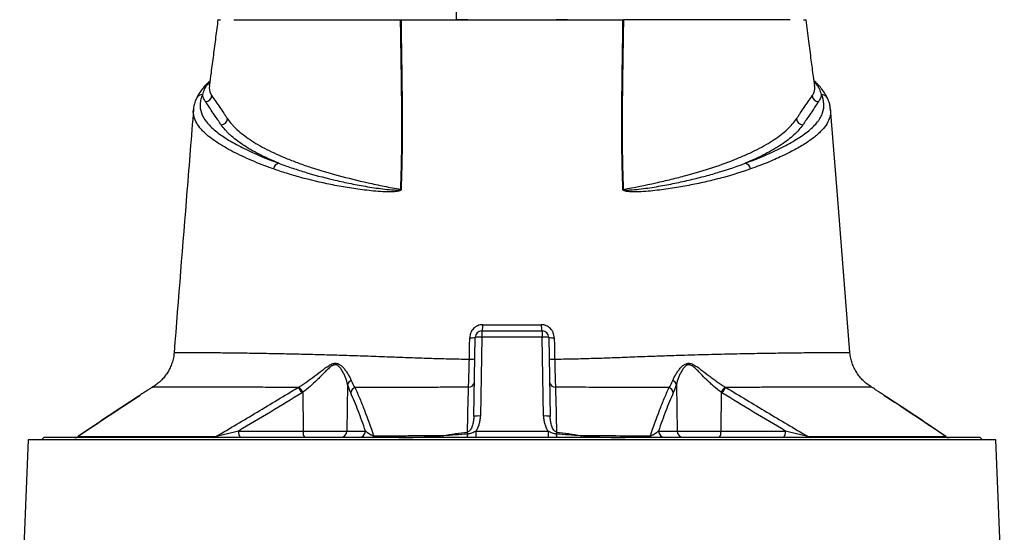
# Model space of a CAD drawing. Header units: millimetres. Extents: x 764 to 1378, y 655 to 2770.
# Tile 10 of 11: x 856 to 1299, y 2241 to 2472. Entities that reach past the tile are written whole.
import ezdxf

# ---------------------------------------------------------------- set-up
doc = ezdxf.new("R2010")
doc.units = ezdxf.units.MM

msp = doc.modelspace()

# ---------------------------------------------------------------- linework, layer by layer
at = {"color": 8, "linetype": 'Continuous', "lineweight": 25}
for p, q in [((941.86, 2444.06), (941.38, 2443.56)), ((1214.11, 2443.56), (1213.64, 2444.03)), ((889.88, 2289.33), (882.74, 2284.41)), ((1272.75, 2284.41), (1265.43, 2289.46))]:
    msp.add_line(p, q, dxfattribs=at)
at = {"color": 7, "linetype": 'Continuous', "lineweight": 25}
for p, q in [((942.7, 2437.88), (942.82, 2437.7)), ((1212.67, 2437.7), (1212.79, 2437.88)), ((934.57, 2431.6), (934.63, 2431.89)), ((1060.57, 2293.56), (1061.19, 2329.04)), ((1064.19, 2329.15), (1063.57, 2293.66)), ((1064.19, 2331.99), (1064.19, 2329.15)), ((1064.19, 2331.99), (1091.3, 2331.99)), ((1091.3, 2329.15), (1064.19, 2329.15)), ((1091.3, 2331.99), (1091.3, 2329.15)), ((1091.92, 2293.66), (1091.3, 2329.15)), ((1094.3, 2329.04), (1094.92, 2293.56)), ((925.91, 2322.31), (925.86, 2322.31)), ((1229.67, 2322.31), (1229.64, 2322.31)), ((916.18, 2306.7), (916.19, 2306.7)), ((1003.85, 2307.91), (1003.5, 2286.94)), ((1151.64, 2307.91), (1151.99, 2286.94)), ((983.76, 2304.35), (983.84, 2286.94)), ((1171.73, 2304.35), (1171.65, 2286.94)), ((889.68, 2289.23), (882.9, 2284.55)), ((954.84, 2286.94), (983.84, 2286.94)), ((983.84, 2286.94), (1003.5, 2286.94)), ((1003.5, 2286.94), (1011.85, 2286.94)), ((1061.47, 2286.83), (1061.47, 2283.99)), ((1061.47, 2286.83), (1094.02, 2286.83)), ((1094.02, 2286.83), (1094.02, 2283.99)), ((1143.64, 2286.94), (1151.99, 2286.94)), ((1151.99, 2286.94), (1171.65, 2286.94)), ((1171.65, 2286.94), (1200.65, 2286.94)), ((860.24, 2282.99), (856.39, 2191.61)), ((1295.25, 2282.99), (860.24, 2282.99)), ((867.25, 2283.99), (866.25, 2282.99)), ((1288.25, 2283.99), (867.25, 2283.99)), ((1289.25, 2282.99), (1288.25, 2283.99)), ((1299.1, 2191.63), (1295.25, 2282.99))]:
    msp.add_line(p, q, dxfattribs=at)
at = {"color": 8, "linetype": 'Continuous', "lineweight": 25, "flags": 128}
for points in [[(941.38, 2443.56), (941.76, 2443.7), (941.85, 2443.75)], [(941.66, 2442.31), (941.56, 2441.13), (941.89, 2439.51), (942.7, 2437.88), (942.7, 2437.88), (942.7, 2437.88)], [(1213.65, 2443.75), (1213.73, 2443.71), (1214.11, 2443.56)]]:
    msp.add_lwpolyline(points, dxfattribs=at)
at = {"color": 7, "linetype": 'Continuous', "lineweight": 25, "flags": 128}
msp.add_lwpolyline([(1229.69, 2322.31), (1223.89, 2394.98), (1220.94, 2431.9)], dxfattribs=at)
at = {"color": 7, "linetype": 'Continuous', "lineweight": 25}
for centre, radius, start, end in [((942.1, 2441.03), 2.63, 105.98, 139.0428), ((939.77, 2438.27), 3.11, 272.6028, 349.4392), ((1215.72, 2438.27), 3.11, 190.5602, 267.3972), ((946.82, 2427.8), 3.11, 272.7203, 351.0646), ((1208.67, 2427.81), 3.11, 188.9348, 267.281), ((973.7, 2404.3), 3.24, 104.9593, 170.4584), ((1181.79, 2404.3), 3.24, 9.5416, 75.0407), ((1028.49, 2381.42), 14.25, 92.3411, 93.0093), ((1127, 2381.42), 14.25, 86.9907, 87.6589), ((1058.98, 2334.12), 5.63, 337.8337, 6.5565), ((1096.52, 2334.12), 5.63, 173.4435, 202.1663), ((1059.42, 2337.41), 8.55, 265.4048, 281.9424), ((1064.19, 2328.99), 3, 90, 179), ((1063.2, 2314.73), 14.45, 86.038, 97.9584), ((1091.3, 2328.99), 3, 1, 90), ((1092.3, 2314.73), 14.45, 82.0416, 93.962), ((1096.07, 2337.41), 8.55, 258.0576, 274.5952), ((1059.29, 2329.54), 10.29, 266.0026, 279.7211), ((1096.2, 2329.54), 10.29, 260.2787, 273.9974), ((976.32, 2300.45), 7.97, 27.4326, 49.6726), ((976.6, 2300.47), 8.14, 28.4617, 50.1715), ((1006.64, 2307.08), 2.9, 114.3228, 163.4155), ((1058.36, 2309.18), 2.53, 266.149, 348.3496), ((1097.13, 2309.18), 2.53, 191.6509, 273.8553), ((1148.85, 2307.08), 2.9, 16.5817, 65.672), ((1178.89, 2300.47), 8.14, 129.8276, 151.5376), ((1179.17, 2300.45), 7.97, 130.3241, 152.5617), ((1008.28, 2303.56), 3.13, 111.8187, 168.6244), ((1147.21, 2303.56), 3.13, 11.3726, 68.1818), ((1062.58, 2279.25), 14.45, 86.038, 97.9584), ((1092.92, 2279.25), 14.45, 82.0416, 93.962), ((881.15, 2286.99), 3, 270, 305.2195), ((881.16, 2286.99), 3, 270.0001, 305.2359), ((881.25, 2286.88), 2.89, 270.037, 301.1208), ((943.58, 2285.58), 1.59, 271.7532, 317.5055), ((958.25, 2286.26), 3.48, 168.8058, 220.7047), ((987.26, 2286.26), 3.48, 168.8058, 220.7047), ((1000.55, 2286.94), 2.95, 270.9872, 359.999), ((1008.9, 2286.94), 2.95, 270.9872, 359.999), ((1014.56, 2284.9), 0.964, 289.0545, 352.7245), ((1045.66, 2284.83), 1.2, 315.5581, 3.7641), ((1050.96, 2285.39), 6.86, 348.2478, 2.5753), ((792.01, 2253.39), 267.76, 6.9299, 7.0941), ((1104.53, 2285.39), 6.86, 177.4254, 191.7487), ((1363.55, 2253.39), 267.83, 172.9073, 173.0714), ((1109.83, 2284.83), 1.2, 176.2335, 224.4282), ((1140.93, 2284.9), 0.964, 187.2759, 250.9459), ((1146.59, 2286.94), 2.95, 180.001, 269.0128), ((1154.94, 2286.94), 2.95, 180.001, 269.0128), ((1168.23, 2286.26), 3.48, 319.2953, 11.1942), ((1197.23, 2286.26), 3.48, 319.2953, 11.1942), ((1211.91, 2285.58), 1.59, 222.502, 268.2476), ((1274.34, 2286.99), 3, 234.6055, 269.9999), ((1274.33, 2286.99), 3, 234.8504, 270), ((1274.24, 2286.88), 2.89, 238.8785, 269.963)]:
    msp.add_arc(centre, radius, start, end, dxfattribs=at)
at = {"color": 8, "linetype": 'Continuous', "lineweight": 25}
for centre, radius, start, end in [((1213.38, 2441.03), 2.64, 43.4312, 73.9973), ((938.5, 2435.4), 2.87, 87.4552, 153.9524), ((1216.99, 2435.4), 2.87, 26.1935, 92.5436)]:
    msp.add_arc(centre, radius, start, end, dxfattribs=at)
at = {"color": 7, "linetype": 'Continuous', "lineweight": 25}
for points, knots in [([(1052.75, 2471.99), (1052.75, 2474.54), (1052.75, 2477.08), (1052.75, 2482.17), (1052.75, 2484.72), (1052.75, 2488.53), (1052.75, 2489.8), (1052.75, 2492.33), (1052.75, 2493.6), (1052.75, 2495.49), (1052.75, 2496.12), (1052.75, 2497.38), (1052.75, 2498.01), (1052.75, 2498.94), (1052.75, 2499.25), (1052.75, 2499.87), (1052.75, 2500.17), (1052.75, 2500.78), (1052.75, 2501.08), (1052.75, 2501.5), (1052.75, 2501.64), (1052.75, 2501.82), (1052.75, 2501.88), (1052.75, 2501.96), (1052.75, 2501.99), (1052.75, 2501.99)], [0, 0, 0, 0, 0.25, 0.25, 0.5, 0.5, 0.625, 0.625, 0.75, 0.75, 0.8125, 0.8125, 0.875, 0.875, 0.90625, 0.90625, 0.9375, 0.9375, 0.96875, 0.96875, 0.984375, 0.984375, 0.992187, 0.992187, 1, 1, 1, 1]), ([(945.51, 2471.99), (945.18, 2469.35), (944.5, 2464.08), (943.47, 2456.09), (942.53, 2448.83), (941.88, 2444.25), (941.61, 2442.31)], [0, 0, 0, 0, 0.268654, 0.537367, 0.804859, 1, 1, 1, 1]), ([(945.57, 2471.99), (945.54, 2471.99), (945.42, 2471.99), (945.75, 2471.99), (946.4, 2471.99), (946.72, 2471.99)], [0, 0, 0, 0, 0.0945759, 0.5574547, 1, 1, 1, 1]), ([(952.74, 2471.99), (952.82, 2471.99), (952.97, 2471.99), (953.22, 2471.99), (953.47, 2471.99), (953.73, 2471.99), (954, 2471.99), (954.29, 2471.99), (954.58, 2471.99), (954.88, 2471.99), (955.2, 2471.99), (955.52, 2471.99), (955.86, 2471.99), (956.2, 2471.99), (957.21, 2471.99), (959.05, 2471.99), (962.05, 2471.99), (965.46, 2471.99), (969.29, 2471.99), (973.52, 2471.99), (978.15, 2471.99), (983.16, 2471.99), (988.54, 2471.99), (994.26, 2471.99), (1000.33, 2471.99), (1006.71, 2471.99), (1011.81, 2471.99), (1015.41, 2471.99), (1017.4, 2471.99), (1019.41, 2471.99), (1021.43, 2471.99), (1023.48, 2471.99), (1025.55, 2471.99), (1026.95, 2471.99), (1027.65, 2471.99)], [0, 0, 0, 0, 0.009539, 0.019075, 0.02861, 0.038144, 0.047677, 0.057211, 0.066746, 0.076283, 0.085822, 0.095364, 0.104909, 0.114459, 0.124013, 0.186218, 0.248355, 0.310652, 0.373016, 0.435522, 0.497964, 0.560535, 0.623167, 0.685915, 0.748593, 0.811367, 0.874209, 0.892205, 0.910185, 0.928154, 0.946115, 0.964074, 0.982034, 1, 1, 1, 1]), ([(1027.74, 2395.65), (1027.96, 2402.08), (1028.1, 2408.48), (1028.23, 2421.27), (1028.22, 2427.65), (1028.07, 2446.73), (1027.8, 2459.38), (1027.65, 2471.99)], [0, 0, 0, 0, 0.25, 0.25, 0.5, 0.5, 1, 1, 1, 1]), ([(1027.85, 2471.99), (1027.92, 2465.69), (1028.01, 2459.37), (1028.2, 2446.71), (1028.29, 2440.37), (1028.39, 2427.65), (1028.39, 2421.28), (1028.26, 2408.49), (1028.12, 2402.08), (1027.91, 2395.66)], [0, 0, 0, 0, 0.25, 0.25, 0.5, 0.5, 0.75, 0.75, 1, 1, 1, 1]), ([(1027.85, 2471.99), (1028.2, 2471.99), (1028.9, 2471.99), (1029.95, 2471.99), (1031.01, 2471.99), (1032.07, 2471.99), (1033.13, 2471.99), (1034.2, 2471.99), (1034.91, 2471.99), (1035.27, 2471.99)], [0, 0, 0, 0, 0.142816, 0.285635, 0.428463, 0.571306, 0.714172, 0.857068, 1, 1, 1, 1]), ([(1035.27, 2471.99), (1035.57, 2471.99), (1036.18, 2471.99), (1037.1, 2471.99), (1038.01, 2471.99), (1038.94, 2471.99), (1039.86, 2471.99), (1040.79, 2471.99), (1041.72, 2471.99), (1042.66, 2471.99), (1043.59, 2471.99), (1044.54, 2471.99), (1046.9, 2471.99), (1050.71, 2471.99), (1056.03, 2471.99), (1061.41, 2471.99), (1066.83, 2471.99), (1072.28, 2471.99), (1077.75, 2471.99), (1083.21, 2471.99), (1088.66, 2471.99), (1094.08, 2471.99), (1099.46, 2471.99), (1104.78, 2471.99), (1108.86, 2471.99), (1111.74, 2471.99), (1113.46, 2471.99), (1115.17, 2471.99), (1116.86, 2471.99), (1118.55, 2471.99), (1119.66, 2471.99), (1120.22, 2471.99)], [0, 0, 0, 0, 0.011372, 0.02274, 0.034104, 0.045465, 0.056825, 0.068185, 0.079545, 0.090906, 0.102271, 0.113638, 0.12501, 0.187502, 0.250007, 0.312499, 0.375004, 0.437496, 0.500001, 0.562493, 0.624997, 0.687489, 0.749994, 0.812486, 0.874991, 0.895833, 0.916663, 0.937489, 0.958316, 0.979151, 1, 1, 1, 1]), ([(1057.82, 2471.99), (1057.3, 2471.99), (1056.8, 2471.99), (1056.08, 2471.99), (1055.85, 2471.99), (1055.39, 2471.99), (1055.16, 2471.99), (1054.51, 2471.99), (1054.11, 2471.99), (1053.37, 2471.99), (1053.04, 2471.99), (1052.75, 2471.99)], [0, 0, 0, 0, 0.25, 0.25, 0.375, 0.375, 0.5, 0.5, 0.75, 0.75, 1, 1, 1, 1]), ([(1102.75, 2471.99), (1102.45, 2471.99), (1102.12, 2471.99), (1101.57, 2471.99), (1101.38, 2471.99), (1100.98, 2471.99), (1100.77, 2471.99), (1100.11, 2471.99), (1099.66, 2471.99), (1098.7, 2471.99), (1098.19, 2471.99), (1097.67, 2471.99)], [0, 0, 0, 0, 0.25, 0.25, 0.375, 0.375, 0.5, 0.5, 0.75, 0.75, 1, 1, 1, 1]), ([(1120.22, 2471.99), (1120.58, 2471.99), (1121.29, 2471.99), (1122.36, 2471.99), (1123.42, 2471.99), (1124.48, 2471.99), (1125.54, 2471.99), (1126.59, 2471.99), (1127.29, 2471.99), (1127.64, 2471.99)], [0, 0, 0, 0, 0.142874, 0.285731, 0.428578, 0.571422, 0.714269, 0.857126, 1, 1, 1, 1]), ([(1127.59, 2395.66), (1127.37, 2402.08), (1127.23, 2408.49), (1127.1, 2421.28), (1127.1, 2427.65), (1127.2, 2440.37), (1127.29, 2446.71), (1127.48, 2459.37), (1127.57, 2465.69), (1127.64, 2471.99)], [0, 0, 0, 0, 0.25, 0.25, 0.5, 0.5, 0.75, 0.75, 1, 1, 1, 1]), ([(1127.84, 2471.99), (1127.69, 2459.38), (1127.42, 2446.73), (1127.27, 2427.65), (1127.26, 2421.27), (1127.39, 2408.48), (1127.53, 2402.08), (1127.75, 2395.65)], [0, 0, 0, 0, 0.5, 0.5, 0.75, 0.75, 1, 1, 1, 1]), ([(1202.75, 2471.99), (1200.79, 2471.99), (1194.5, 2471.99), (1178.27, 2471.99), (1155.93, 2471.99), (1137.63, 2471.99), (1127.84, 2471.99)], [0.5613215, 0.5613215, 0.5613215, 0.5613215, 0.6404767, 0.7196318, 0.798787, 0.8776759, 0.8776759, 0.8776759, 0.8776759]), ([(1208.77, 2471.99), (1209.13, 2471.99), (1209.89, 2471.99), (1209.94, 2471.99), (1209.96, 2471.99)], [0, 0, 0, 0, 0.487663, 1, 1, 1, 1]), ([(1213.88, 2442.32), (1213.68, 2443.69), (1213.14, 2447.52), (1212.26, 2454.2), (1211.16, 2462.72), (1210.39, 2468.77), (1209.98, 2471.99)], [0, 0, 0, 0, 0.139182, 0.386742, 0.673666, 1, 1, 1, 1]), ([(941.9, 2444.39), (941.83, 2444.33), (941.38, 2443.94), (941.02, 2443.54), (940.71, 2443.19)], [0, 0, 0, 0, 0.151318, 1, 1, 1, 1]), ([(1215.26, 2442.82), (1214.96, 2443.17), (1214.44, 2443.75), (1213.82, 2444.28), (1213.57, 2444.5)], [0, 0, 0, 0, 0.605114, 1, 1, 1, 1]), ([(940.2, 2442.82), (939.73, 2442.3), (938.63, 2441.1), (937.29, 2439.17), (936.37, 2437.62), (936.01, 2436.82), (935.94, 2436.67)], [0, 0, 0, 0, 0.260245, 0.593734, 0.924148, 1, 1, 1, 1]), ([(941.38, 2443.56), (941, 2443.12), (940.66, 2442.68), (940.05, 2441.8), (939.78, 2441.35), (939.09, 2440.02), (938.78, 2439.13), (938.63, 2438.27)], [0, 0, 0, 0, 0.25, 0.25, 0.5, 0.5, 1, 1, 1, 1]), ([(1216.86, 2438.27), (1216.71, 2439.13), (1216.4, 2440.02), (1215.71, 2441.36), (1215.44, 2441.81), (1214.83, 2442.69), (1214.49, 2443.13), (1214.11, 2443.56)], [0, 0, 0, 0, 0.5, 0.5, 0.75, 0.75, 1, 1, 1, 1]), ([(1219.57, 2436.67), (1219.25, 2437.29), (1218.6, 2438.57), (1217.22, 2440.59), (1216.09, 2442.04), (1215.36, 2442.76), (1215.28, 2442.83)], [0, 0, 0, 0, 0.30891, 0.63147, 0.960798, 1, 1, 1, 1]), ([(935.91, 2436.66), (935.85, 2436.54), (935.41, 2435.75), (934.95, 2434.23), (934.55, 2432.65), (934.53, 2431.77), (934.53, 2431.58)], [0, 0, 0, 0, 0.076097, 0.493364, 0.896271, 1, 1, 1, 1]), ([(938.63, 2438.27), (938.46, 2437.93), (938.32, 2437.58), (938.06, 2436.89), (937.95, 2436.55), (937.67, 2435.51), (937.55, 2434.83), (937.41, 2432.77), (937.6, 2431.41), (938.55, 2428.69), (939.31, 2427.33), (940.9, 2425.31), (941.5, 2424.64), (942.85, 2423.3), (943.59, 2422.64), (946, 2420.68), (947.85, 2419.4), (951.91, 2416.89), (954.11, 2415.65), (958.86, 2413.23), (961.4, 2412.04), (966.86, 2409.7), (969.77, 2408.55), (972.86, 2407.43)], [0, 0, 0, 0, 0.03125, 0.03125, 0.0625, 0.0625, 0.125, 0.125, 0.25, 0.25, 0.375, 0.375, 0.4375, 0.4375, 0.5, 0.5, 0.625, 0.625, 0.75, 0.75, 0.875, 0.875, 1, 1, 1, 1]), ([(939.91, 2435.17), (939.82, 2435.3), (939.74, 2435.43), (939.57, 2435.69), (939.5, 2435.82), (939.28, 2436.2), (939.16, 2436.46), (938.84, 2437.24), (938.7, 2437.75), (938.63, 2438.27)], [0, 0, 0, 0, 0.125, 0.125, 0.25, 0.25, 0.5, 0.5, 1, 1, 1, 1]), ([(946.97, 2424.7), (946.81, 2424.92), (946.67, 2425.14), (946.38, 2425.57), (945.93, 2426.23), (945.49, 2426.88), (944.61, 2428.19), (944.02, 2429.06), (942.26, 2431.68), (941.08, 2433.42), (939.91, 2435.17)], [0, 0, 0, 0, 0.0625, 0.0625, 0.125, 0.25, 0.25, 0.5, 0.5, 1, 1, 1, 1]), ([(942.82, 2437.7), (944, 2435.98), (945.17, 2434.25), (946.94, 2431.66), (947.53, 2430.79), (948.41, 2429.49), (948.86, 2428.84), (949.37, 2428.08), (949.59, 2427.76), (949.74, 2427.54), (949.81, 2427.43), (949.89, 2427.32)], [0, 0, 0, 0, 0.5, 0.5, 0.75, 0.75, 0.875, 0.9375, 0.96875, 0.96875, 1, 1, 1, 1]), ([(1182.63, 2407.43), (1185.71, 2408.55), (1188.62, 2409.69), (1194.09, 2412.04), (1196.66, 2413.24), (1200.25, 2415.08), (1201.41, 2415.7), (1203.62, 2416.94), (1204.68, 2417.57), (1207.72, 2419.46), (1209.56, 2420.73), (1212.74, 2423.33), (1214.08, 2424.65), (1215.4, 2426.33), (1215.64, 2426.67), (1216.1, 2427.35), (1216.31, 2427.69), (1216.88, 2428.71), (1217.19, 2429.39), (1217.9, 2431.44), (1218.08, 2432.8), (1217.89, 2435.53), (1217.52, 2436.9), (1216.86, 2438.27)], [0, 0, 0, 0, 0.125, 0.125, 0.25, 0.25, 0.3125, 0.3125, 0.375, 0.375, 0.5, 0.5, 0.625, 0.625, 0.65625, 0.65625, 0.6875, 0.6875, 0.75, 0.75, 0.875, 0.875, 1, 1, 1, 1]), ([(1205.6, 2427.32), (1205.68, 2427.43), (1205.75, 2427.55), (1205.9, 2427.76), (1206.12, 2428.09), (1206.64, 2428.84), (1207.08, 2429.49), (1207.96, 2430.79), (1208.55, 2431.66), (1210.32, 2434.25), (1211.49, 2435.98), (1212.67, 2437.7)], [0, 0, 0, 0, 0.03125, 0.03125, 0.0625, 0.125, 0.25, 0.25, 0.5, 0.5, 1, 1, 1, 1]), ([(1215.58, 2435.17), (1214.41, 2433.42), (1213.24, 2431.68), (1211.47, 2429.06), (1210.88, 2428.19), (1210, 2426.88), (1209.56, 2426.23), (1209.12, 2425.57), (1208.82, 2425.14), (1208.68, 2424.92), (1208.53, 2424.7)], [0, 0, 0, 0, 0.5, 0.5, 0.75, 0.75, 0.875, 0.9375, 0.9375, 1, 1, 1, 1]), ([(1216.86, 2438.27), (1216.8, 2437.75), (1216.66, 2437.24), (1216.33, 2436.46), (1216.21, 2436.2), (1215.99, 2435.81), (1215.92, 2435.69), (1215.75, 2435.43), (1215.67, 2435.3), (1215.58, 2435.17)], [0, 0, 0, 0, 0.5, 0.5, 0.75, 0.75, 0.875, 0.875, 1, 1, 1, 1]), ([(1220.92, 2431.79), (1220.86, 2432.35), (1220.72, 2433.58), (1220.23, 2435.21), (1219.74, 2436.25), (1219.54, 2436.66)], [0, 0, 0, 0, 0.335313, 0.736538, 1, 1, 1, 1]), ([(934.53, 2431.66), (933.56, 2419.43), (930.64, 2382.99), (927.74, 2346.54), (925.81, 2322.31)], [0, 0, 0, 0, 0.3354514, 1, 1, 1, 1]), ([(949.89, 2427.32), (950.43, 2426.52), (951.06, 2425.73), (952.1, 2424.54), (952.47, 2424.15), (953.24, 2423.36), (953.64, 2422.97), (955.75, 2421.03), (957.71, 2419.51), (962.19, 2416.52), (964.71, 2415.06), (970.29, 2412.21), (973.36, 2410.81), (977.56, 2409.1), (978.41, 2408.76), (980.15, 2408.1), (981.03, 2407.76), (983.72, 2406.78), (985.57, 2406.14), (991.29, 2404.25), (995.32, 2403.05), (1003.83, 2400.75), (1008.31, 2399.65), (1014.18, 2398.35), (1015.37, 2398.09), (1017.77, 2397.58), (1018.99, 2397.33), (1022.68, 2396.59), (1025.19, 2396.11), (1027.74, 2395.65)], [0, 0, 0, 0, 0.0625, 0.0625, 0.09375, 0.09375, 0.125, 0.125, 0.25, 0.25, 0.375, 0.375, 0.5, 0.5, 0.53125, 0.53125, 0.5625, 0.5625, 0.625, 0.625, 0.75, 0.75, 0.875, 0.875, 0.90625, 0.90625, 0.9375, 0.9375, 1, 1, 1, 1]), ([(1127.75, 2395.65), (1132.84, 2396.57), (1137.75, 2397.55), (1144.82, 2399.12), (1147.13, 2399.66), (1151.63, 2400.77), (1153.81, 2401.33), (1160.2, 2403.06), (1164.23, 2404.26), (1171.81, 2406.76), (1175.37, 2408.06), (1180.36, 2410.09), (1181.97, 2410.78), (1184.28, 2411.83), (1185.04, 2412.18), (1186.52, 2412.9), (1187.24, 2413.25), (1189.36, 2414.33), (1190.7, 2415.06), (1193.25, 2416.54), (1194.45, 2417.29), (1197.82, 2419.54), (1199.79, 2421.06), (1203.13, 2424.16), (1204.52, 2425.73), (1205.6, 2427.32)], [0, 0, 0, 0, 0.125, 0.125, 0.1875, 0.1875, 0.25, 0.25, 0.375, 0.375, 0.5, 0.5, 0.5625, 0.5625, 0.59375, 0.59375, 0.625, 0.625, 0.6875, 0.6875, 0.75, 0.75, 0.875, 0.875, 1, 1, 1, 1]), ([(972.86, 2407.43), (969.65, 2408.75), (966.7, 2410.1), (961.33, 2412.87), (958.9, 2414.28), (954.58, 2417.16), (952.68, 2418.63), (950.63, 2420.5), (950.24, 2420.88), (949.49, 2421.64), (949.13, 2422.02), (948.11, 2423.16), (947.5, 2423.93), (946.97, 2424.7)], [0, 0, 0, 0, 0.25, 0.25, 0.5, 0.5, 0.75, 0.75, 0.8125, 0.8125, 0.875, 0.875, 1, 1, 1, 1]), ([(1208.53, 2424.7), (1207.45, 2423.16), (1206.1, 2421.64), (1202.86, 2418.66), (1200.97, 2417.2), (1196.65, 2414.31), (1194.22, 2412.9), (1190.17, 2410.81), (1188.76, 2410.13), (1185.78, 2408.76), (1184.23, 2408.09), (1182.63, 2407.43)], [0, 0, 0, 0, 0.25, 0.25, 0.5, 0.5, 0.75, 0.75, 0.875, 0.875, 1, 1, 1, 1]), ([(1027.91, 2395.66), (1027.9, 2395.61), (1027.89, 2395.56), (1027.85, 2395.46), (1027.83, 2395.42), (1027.73, 2395.3), (1027.65, 2395.24), (1027.41, 2395.09), (1027.23, 2395.02), (1026.88, 2394.91), (1026.7, 2394.86), (1026.34, 2394.79), (1026.16, 2394.76), (1025.63, 2394.68), (1025.27, 2394.64), (1024.55, 2394.59), (1024.2, 2394.57), (1023.13, 2394.53), (1022.42, 2394.53), (1021.01, 2394.56), (1020.31, 2394.58), (1018.22, 2394.68), (1016.85, 2394.79), (1014.13, 2395.04), (1012.78, 2395.18), (1008.8, 2395.66), (1006.22, 2396.04), (1001.18, 2396.87), (998.73, 2397.33), (991.56, 2398.78), (987.02, 2399.86), (981.63, 2401.33), (980.57, 2401.63), (978.47, 2402.24), (977.43, 2402.55), (974.38, 2403.51), (972.41, 2404.16), (970.5, 2404.84)], [0, 0, 0, 0, 0.001953, 0.001953, 0.003906, 0.003906, 0.007812, 0.007812, 0.015625, 0.015625, 0.023437, 0.023437, 0.03125, 0.03125, 0.046875, 0.046875, 0.0625, 0.0625, 0.09375, 0.09375, 0.125, 0.125, 0.1875, 0.1875, 0.25, 0.25, 0.375, 0.375, 0.5, 0.5, 0.75, 0.75, 0.8125, 0.8125, 0.875, 0.875, 1, 1, 1, 1]), ([(972.86, 2407.43), (974.66, 2406.74), (976.52, 2406.06), (979.41, 2405.07), (980.39, 2404.75), (982.38, 2404.11), (983.39, 2403.79), (988.51, 2402.23), (992.85, 2401.06), (999.7, 2399.44), (1002.04, 2398.92), (1006.86, 2397.93), (1009.32, 2397.46), (1013.12, 2396.81), (1014.41, 2396.6), (1017.01, 2396.21), (1018.32, 2396.03), (1020.97, 2395.7), (1022.32, 2395.55), (1024.36, 2395.4), (1025.04, 2395.35), (1026.08, 2395.33), (1026.42, 2395.33), (1026.94, 2395.36), (1027.12, 2395.37), (1027.38, 2395.41), (1027.47, 2395.43), (1027.59, 2395.48), (1027.64, 2395.5), (1027.69, 2395.54), (1027.71, 2395.56), (1027.74, 2395.6), (1027.74, 2395.63), (1027.74, 2395.65)], [0, 0, 0, 0, 0.125, 0.125, 0.1875, 0.1875, 0.25, 0.25, 0.5, 0.5, 0.625, 0.625, 0.75, 0.75, 0.8125, 0.8125, 0.875, 0.875, 0.9375, 0.9375, 0.96875, 0.96875, 0.984375, 0.984375, 0.992187, 0.992187, 0.996094, 0.996094, 0.998047, 0.998047, 0.999023, 0.999023, 1, 1, 1, 1]), ([(1184.99, 2404.84), (1181.18, 2403.49), (1177.13, 2402.22), (1170.66, 2400.46), (1168.44, 2399.89), (1163.87, 2398.81), (1161.52, 2398.29), (1156.72, 2397.32), (1154.26, 2396.87), (1149.23, 2396.03), (1146.65, 2395.66), (1142.68, 2395.18), (1141.35, 2395.03), (1138.64, 2394.79), (1137.26, 2394.68), (1135.18, 2394.58), (1134.48, 2394.56), (1133.08, 2394.53), (1132.37, 2394.53), (1131.31, 2394.57), (1130.95, 2394.59), (1130.23, 2394.64), (1129.87, 2394.67), (1129.34, 2394.75), (1129.16, 2394.78), (1128.8, 2394.86), (1128.62, 2394.9), (1128.27, 2395.02), (1128.09, 2395.08), (1127.84, 2395.24), (1127.76, 2395.3), (1127.67, 2395.41), (1127.64, 2395.46), (1127.6, 2395.55), (1127.59, 2395.61), (1127.59, 2395.66)], [0, 0, 0, 0, 0.25, 0.25, 0.375, 0.375, 0.5, 0.5, 0.625, 0.625, 0.75, 0.75, 0.8125, 0.8125, 0.875, 0.875, 0.90625, 0.90625, 0.9375, 0.9375, 0.953125, 0.953125, 0.96875, 0.96875, 0.976562, 0.976562, 0.984375, 0.984375, 0.992187, 0.992187, 0.996094, 0.996094, 0.998047, 0.998047, 1, 1, 1, 1]), ([(1127.75, 2395.65), (1127.75, 2395.63), (1127.75, 2395.6), (1127.78, 2395.56), (1127.8, 2395.54), (1127.86, 2395.5), (1127.9, 2395.48), (1128.03, 2395.43), (1128.11, 2395.41), (1128.37, 2395.37), (1128.55, 2395.36), (1129.07, 2395.33), (1129.42, 2395.33), (1130.45, 2395.35), (1131.13, 2395.4), (1133.17, 2395.55), (1134.51, 2395.7), (1137.15, 2396.03), (1138.47, 2396.21), (1141.05, 2396.6), (1142.33, 2396.81), (1146.12, 2397.45), (1148.59, 2397.92), (1153.4, 2398.91), (1155.75, 2399.43), (1160.33, 2400.51), (1162.57, 2401.08), (1166.93, 2402.25), (1169.05, 2402.86), (1175.2, 2404.73), (1179.04, 2406.05), (1182.63, 2407.43)], [0, 0, 0, 0, 0.000977, 0.000977, 0.001953, 0.001953, 0.003906, 0.003906, 0.007812, 0.007812, 0.015625, 0.015625, 0.03125, 0.03125, 0.0625, 0.0625, 0.125, 0.125, 0.1875, 0.1875, 0.25, 0.25, 0.375, 0.375, 0.5, 0.5, 0.625, 0.625, 0.75, 0.75, 1, 1, 1, 1]), ([(1064.57, 2334.76), (1064.19, 2334.76), (1063.81, 2334.72), (1063.06, 2334.57), (1062.69, 2334.46), (1062.17, 2334.23), (1062, 2334.15), (1061.66, 2333.97), (1061.5, 2333.87), (1061.02, 2333.54), (1060.73, 2333.3), (1060.2, 2332.76), (1059.95, 2332.45), (1059.53, 2331.82), (1059.35, 2331.48), (1059.13, 2330.95), (1059.07, 2330.76), (1058.95, 2330.4), (1058.9, 2330.21), (1058.79, 2329.65), (1058.75, 2329.27), (1058.74, 2328.89)], [0, 0, 0, 0, 0.125, 0.125, 0.25, 0.25, 0.3125, 0.3125, 0.375, 0.375, 0.5, 0.5, 0.625, 0.625, 0.75, 0.75, 0.8125, 0.8125, 0.875, 0.875, 1, 1, 1, 1]), ([(1064.57, 2334.76), (1068.95, 2334.76), (1073.34, 2334.76), (1082.15, 2334.76), (1086.54, 2334.76), (1090.92, 2334.76)], [0, 0, 0, 0, 0.5, 0.5, 1, 1, 1, 1]), ([(1096.75, 2328.89), (1096.75, 2329.27), (1096.7, 2329.65), (1096.54, 2330.41), (1096.43, 2330.78), (1096.21, 2331.3), (1096.13, 2331.48), (1095.95, 2331.82), (1095.85, 2331.98), (1095.53, 2332.46), (1095.29, 2332.76), (1094.75, 2333.3), (1094.46, 2333.55), (1093.83, 2333.98), (1093.49, 2334.16), (1092.97, 2334.38), (1092.78, 2334.45), (1092.42, 2334.56), (1092.24, 2334.61), (1091.68, 2334.72), (1091.3, 2334.76), (1090.92, 2334.76)], [0, 0, 0, 0, 0.125, 0.125, 0.25, 0.25, 0.3125, 0.3125, 0.375, 0.375, 0.5, 0.5, 0.625, 0.625, 0.75, 0.75, 0.8125, 0.8125, 0.875, 0.875, 1, 1, 1, 1]), ([(925.81, 2322.32), (925.78, 2321.9), (925.71, 2320.67), (925.26, 2318.7), (924.52, 2316.46), (923.55, 2314.38), (922.38, 2312.49), (921.05, 2310.78), (919.6, 2309.27), (918.06, 2307.99), (916.91, 2307.15), (916.26, 2306.79), (916.17, 2306.75)], [0, 0, 0, 0, 0.066074, 0.193473, 0.317179, 0.437374, 0.554119, 0.667379, 0.777021, 0.882814, 0.984414, 1, 1, 1, 1]), ([(1239.37, 2306.75), (1239.26, 2306.81), (1238.52, 2307.22), (1237.25, 2308.16), (1235.57, 2309.61), (1234.04, 2311.31), (1232.69, 2313.2), (1231.55, 2315.25), (1230.65, 2317.44), (1230.05, 2319.73), (1229.73, 2321.37), (1229.71, 2322.24), (1229.71, 2322.31)], [0, 0, 0, 0, 0.019633, 0.132055, 0.2492, 0.369323, 0.491349, 0.614613, 0.738695, 0.863319, 0.988288, 1, 1, 1, 1]), ([(981.82, 2306.72), (983.08, 2307.48), (984.32, 2308.28), (986.73, 2309.95), (987.92, 2310.82), (990.26, 2312.6), (991.4, 2313.49), (993.08, 2314.78), (993.64, 2315.2), (994.48, 2315.79), (994.76, 2315.99), (995.33, 2316.35), (995.62, 2316.53), (996.2, 2316.85), (996.5, 2317), (997.09, 2317.24), (997.39, 2317.33), (997.84, 2317.41), (997.99, 2317.43), (998.28, 2317.45), (998.43, 2317.44), (998.87, 2317.41), (999.15, 2317.34), (999.69, 2317.15), (999.94, 2317.02), (1000.43, 2316.72), (1000.66, 2316.55), (1001.1, 2316.19), (1001.31, 2315.99), (1001.72, 2315.59), (1001.91, 2315.38), (1002.47, 2314.74), (1002.82, 2314.3), (1003.46, 2313.4), (1003.76, 2312.94), (1004.59, 2311.56), (1005.06, 2310.63), (1005.44, 2309.72)], [0, 0, 0, 0, 0.125, 0.125, 0.25, 0.25, 0.375, 0.375, 0.4375, 0.4375, 0.46875, 0.46875, 0.5, 0.5, 0.53125, 0.53125, 0.5625, 0.5625, 0.578125, 0.578125, 0.59375, 0.59375, 0.625, 0.625, 0.65625, 0.65625, 0.6875, 0.6875, 0.71875, 0.71875, 0.75, 0.75, 0.8125, 0.8125, 0.875, 0.875, 1, 1, 1, 1]), ([(1003.85, 2307.91), (1003.61, 2308.91), (1003.28, 2309.94), (1002.68, 2311.47), (1002.46, 2311.98), (1001.98, 2313), (1001.72, 2313.5), (1001.28, 2314.23), (1001.13, 2314.48), (1000.81, 2314.95), (1000.64, 2315.18), (1000.28, 2315.62), (1000.08, 2315.83), (999.77, 2316.11), (999.66, 2316.2), (999.44, 2316.36), (999.32, 2316.44), (998.95, 2316.63), (998.69, 2316.71), (998.13, 2316.75), (997.85, 2316.71), (997.42, 2316.56), (997.28, 2316.5), (997, 2316.37), (996.87, 2316.29), (996.46, 2316.04), (996.2, 2315.84), (995.43, 2315.22), (994.94, 2314.77), (993.97, 2313.83), (993.49, 2313.34), (992.53, 2312.36), (992.05, 2311.86), (991.07, 2310.87), (990.57, 2310.37), (989.06, 2308.89), (988.04, 2307.92), (985.95, 2306.07), (984.87, 2305.18), (983.76, 2304.35)], [0, 0, 0, 0, 0.125, 0.125, 0.1875, 0.1875, 0.25, 0.25, 0.28125, 0.28125, 0.3125, 0.3125, 0.34375, 0.34375, 0.359375, 0.359375, 0.375, 0.375, 0.40625, 0.40625, 0.4375, 0.4375, 0.453125, 0.453125, 0.46875, 0.46875, 0.5, 0.5, 0.5625, 0.5625, 0.625, 0.625, 0.6875, 0.6875, 0.75, 0.75, 0.875, 0.875, 1, 1, 1, 1]), ([(1058.19, 2306.65), (1058.23, 2307.51), (1058.27, 2308.42), (1058.32, 2309.87), (1058.34, 2310.37), (1058.37, 2311.39), (1058.39, 2311.92), (1058.44, 2313.54), (1058.47, 2314.65), (1058.51, 2316.35), (1058.52, 2316.93), (1058.55, 2318.09), (1058.56, 2318.68), (1058.57, 2319.27)], [0, 0, 0, 0, 0.25, 0.25, 0.375, 0.375, 0.5, 0.5, 0.75, 0.75, 0.875, 0.875, 1, 1, 1, 1]), ([(1096.92, 2319.27), (1096.94, 2318.09), (1096.97, 2316.94), (1097.02, 2314.68), (1097.05, 2313.57), (1097.12, 2311.4), (1097.15, 2310.38), (1097.21, 2308.92), (1097.23, 2308.44), (1097.26, 2307.53), (1097.28, 2307.08), (1097.3, 2306.65)], [0, 0, 0, 0, 0.25, 0.25, 0.5, 0.5, 0.75, 0.75, 0.875, 0.875, 1, 1, 1, 1]), ([(1150.05, 2309.73), (1150.43, 2310.63), (1150.9, 2311.56), (1151.73, 2312.93), (1152.03, 2313.39), (1152.67, 2314.29), (1153.02, 2314.73), (1153.77, 2315.59), (1154.17, 2316), (1154.83, 2316.55), (1155.06, 2316.72), (1155.55, 2317.02), (1155.8, 2317.14), (1156.33, 2317.34), (1156.62, 2317.41), (1157.19, 2317.46), (1157.49, 2317.44), (1158.09, 2317.33), (1158.38, 2317.24), (1158.98, 2317), (1159.27, 2316.86), (1159.85, 2316.54), (1160.13, 2316.37), (1160.7, 2316), (1160.99, 2315.81), (1161.84, 2315.21), (1162.4, 2314.79), (1164.08, 2313.5), (1165.21, 2312.61), (1166.96, 2311.29), (1167.55, 2310.84), (1168.75, 2309.97), (1169.35, 2309.54), (1171.17, 2308.28), (1172.41, 2307.47), (1173.67, 2306.72)], [0, 0, 0, 0, 0.125, 0.125, 0.1875, 0.1875, 0.25, 0.25, 0.3125, 0.3125, 0.34375, 0.34375, 0.375, 0.375, 0.40625, 0.40625, 0.4375, 0.4375, 0.46875, 0.46875, 0.5, 0.5, 0.53125, 0.53125, 0.5625, 0.5625, 0.625, 0.625, 0.75, 0.75, 0.8125, 0.8125, 0.875, 0.875, 1, 1, 1, 1]), ([(1171.73, 2304.35), (1170.62, 2305.18), (1169.54, 2306.07), (1167.97, 2307.46), (1167.45, 2307.94), (1166.41, 2308.91), (1165.9, 2309.4), (1164.4, 2310.88), (1163.43, 2311.88), (1161.99, 2313.35), (1161.51, 2313.84), (1160.53, 2314.78), (1160.04, 2315.24), (1159.27, 2315.86), (1159.01, 2316.05), (1158.48, 2316.38), (1158.2, 2316.52), (1157.78, 2316.66), (1157.64, 2316.69), (1157.35, 2316.73), (1157.21, 2316.74), (1156.94, 2316.72), (1156.8, 2316.69), (1156.54, 2316.61), (1156.41, 2316.56), (1156.05, 2316.37), (1155.82, 2316.21), (1155.41, 2315.83), (1155.22, 2315.62), (1154.67, 2314.96), (1154.35, 2314.48), (1153.77, 2313.5), (1153.51, 2312.99), (1153.03, 2311.97), (1152.81, 2311.46), (1152.21, 2309.93), (1151.88, 2308.91), (1151.64, 2307.91)], [0, 0, 0, 0, 0.125, 0.125, 0.1875, 0.1875, 0.25, 0.25, 0.375, 0.375, 0.4375, 0.4375, 0.5, 0.5, 0.53125, 0.53125, 0.5625, 0.5625, 0.578125, 0.578125, 0.59375, 0.59375, 0.609375, 0.609375, 0.625, 0.625, 0.65625, 0.65625, 0.6875, 0.6875, 0.75, 0.75, 0.8125, 0.8125, 0.875, 0.875, 1, 1, 1, 1]), ([(916.06, 2306.69), (916.02, 2306.67), (915.94, 2306.61), (915.21, 2306.12), (914, 2305.33), (912.38, 2304.27), (911.04, 2303.41), (910.36, 2302.97)], [0, 0, 0, 0, 0.181592, 0.38342, 0.592747, 0.793644, 1, 1, 1, 1]), ([(944.75, 2284.51), (950.89, 2288.15), (957.03, 2291.79), (969.27, 2299.12), (975.39, 2302.8), (981.48, 2306.52)], [0, 0, 0, 0, 0.5, 0.5, 1, 1, 1, 1]), ([(1058.19, 2306.65), (1057.04, 2306.65), (1055.88, 2306.64), (1053.59, 2306.64), (1052.45, 2306.63), (1049.05, 2306.62), (1046.81, 2306.6), (1040.16, 2306.57), (1035.82, 2306.55), (1029.46, 2306.52), (1027.36, 2306.51), (1024.25, 2306.49), (1023.22, 2306.49), (1021.17, 2306.48), (1020.15, 2306.48), (1015.06, 2306.47), (1011.05, 2306.46), (1007.11, 2306.46)], [0, 0, 0, 0, 0.0625, 0.0625, 0.125, 0.125, 0.25, 0.25, 0.5, 0.5, 0.625, 0.625, 0.6875, 0.6875, 0.75, 0.75, 1, 1, 1, 1]), ([(1148.38, 2306.46), (1144.49, 2306.46), (1140.5, 2306.47), (1135.39, 2306.48), (1134.36, 2306.48), (1132.29, 2306.49), (1131.25, 2306.49), (1128.1, 2306.51), (1125.98, 2306.52), (1119.57, 2306.55), (1115.22, 2306.57), (1106.37, 2306.62), (1101.87, 2306.64), (1097.3, 2306.65)], [0, 0, 0, 0, 0.25, 0.25, 0.3125, 0.3125, 0.375, 0.375, 0.5, 0.5, 0.75, 0.75, 1, 1, 1, 1]), ([(1174.01, 2306.52), (1180.1, 2302.8), (1186.22, 2299.12), (1198.47, 2291.79), (1204.6, 2288.14), (1210.74, 2284.51)], [0, 0, 0, 0, 0.5, 0.5, 1, 1, 1, 1]), ([(1245.13, 2302.97), (1244.77, 2303.2), (1243.81, 2303.82), (1242.44, 2304.71), (1241.15, 2305.55), (1240.18, 2306.19), (1239.61, 2306.57), (1239.36, 2306.74), (1239.43, 2306.69), (1239.44, 2306.69)], [0, 0, 0, 0, 0.107946, 0.285967, 0.467807, 0.636663, 0.809736, 0.990479, 1, 1, 1, 1]), ([(889.75, 2289.26), (890.52, 2289.79), (897.34, 2294.52), (904.24, 2299), (910.36, 2302.98)], [0, 0, 0, 0, 0.112843, 1, 1, 1, 1]), ([(910.36, 2302.97), (904.24, 2298.99), (897.39, 2294.52), (890.61, 2289.83), (889.88, 2289.33)], [0, 0, 0, 0, 0.892359, 1, 1, 1, 1]), ([(983.4, 2304.12), (978.65, 2301.22), (973.9, 2298.35), (964.38, 2292.63), (959.61, 2289.78), (954.84, 2286.94)], [0, 0, 0, 0, 0.5, 0.5, 1, 1, 1, 1]), ([(1011.85, 2286.94), (1010.8, 2290.08), (1009.72, 2293.11), (1007.5, 2298.87), (1006.37, 2301.6), (1005.21, 2304.18)], [0, 0, 0, 0, 0.5, 0.5, 1, 1, 1, 1]), ([(1007.11, 2306.46), (1007.85, 2304.88), (1008.58, 2303.23), (1010.01, 2299.82), (1010.72, 2298.06), (1012.82, 2292.62), (1014.19, 2288.79), (1015.52, 2284.78)], [0, 0, 0, 0, 0.25, 0.25, 0.5, 0.5, 1, 1, 1, 1]), ([(1139.97, 2284.78), (1141.3, 2288.79), (1142.67, 2292.62), (1144.77, 2298.06), (1145.48, 2299.82), (1146.91, 2303.23), (1147.64, 2304.88), (1148.38, 2306.46)], [0, 0, 0, 0, 0.5, 0.5, 0.75, 0.75, 1, 1, 1, 1]), ([(1150.28, 2304.18), (1149.12, 2301.6), (1147.99, 2298.87), (1145.77, 2293.11), (1144.7, 2290.08), (1143.64, 2286.94)], [0, 0, 0, 0, 0.5, 0.5, 1, 1, 1, 1]), ([(1245.13, 2302.98), (1251.25, 2299), (1258.04, 2294.6), (1264.75, 2289.95), (1265.41, 2289.49)], [0, 0, 0, 0, 0.9019, 1, 1, 1, 1]), ([(1265.43, 2289.46), (1264.76, 2289.92), (1258.04, 2294.57), (1251.25, 2298.99), (1245.13, 2302.97)], [0, 0, 0, 0, 0.099532, 1, 1, 1, 1]), ([(1060.57, 2293.56), (1060.56, 2292.89), (1060.51, 2292.23), (1060.38, 2291.25), (1060.32, 2290.92), (1060.19, 2290.27), (1060.11, 2289.95), (1059.92, 2289.31), (1059.81, 2288.99), (1059.56, 2288.37), (1059.41, 2288.07), (1059.15, 2287.63), (1059.06, 2287.49), (1058.85, 2287.22), (1058.74, 2287.09), (1058.49, 2286.85), (1058.36, 2286.74), (1058.06, 2286.56), (1057.89, 2286.49), (1057.72, 2286.46)], [0, 0, 0, 0, 0.25, 0.25, 0.375, 0.375, 0.5, 0.5, 0.625, 0.625, 0.75, 0.75, 0.8125, 0.8125, 0.875, 0.875, 0.9375, 0.9375, 1, 1, 1, 1]), ([(1061.47, 2286.83), (1061.84, 2287.32), (1062.14, 2287.85), (1062.66, 2288.94), (1062.88, 2289.52), (1063.21, 2290.68), (1063.34, 2291.26), (1063.51, 2292.45), (1063.56, 2293.05), (1063.57, 2293.66)], [0, 0, 0, 0, 0.25, 0.25, 0.5, 0.5, 0.75, 0.75, 1, 1, 1, 1]), ([(1091.92, 2293.66), (1091.93, 2293.06), (1091.98, 2292.45), (1092.15, 2291.25), (1092.28, 2290.66), (1092.62, 2289.51), (1092.83, 2288.94), (1093.22, 2288.12), (1093.36, 2287.85), (1093.67, 2287.33), (1093.84, 2287.08), (1094.02, 2286.83)], [0, 0, 0, 0, 0.25, 0.25, 0.5, 0.5, 0.75, 0.75, 0.875, 0.875, 1, 1, 1, 1]), ([(1097.77, 2286.46), (1097.6, 2286.49), (1097.44, 2286.56), (1097.13, 2286.74), (1097, 2286.85), (1096.63, 2287.21), (1096.43, 2287.49), (1096.08, 2288.07), (1095.93, 2288.37), (1095.68, 2288.99), (1095.57, 2289.3), (1095.29, 2290.26), (1095.16, 2290.92), (1094.98, 2292.23), (1094.93, 2292.89), (1094.92, 2293.56)], [0, 0, 0, 0, 0.0625, 0.0625, 0.125, 0.125, 0.25, 0.25, 0.375, 0.375, 0.5, 0.5, 0.75, 0.75, 1, 1, 1, 1]), ([(1272.61, 2284.55), (1272.35, 2284.73), (1270.03, 2286.37), (1267.7, 2287.95), (1265.63, 2289.36)], [0, 0, 0, 0, 0.113846, 1, 1, 1, 1]), ([(882.74, 2284.41), (883.29, 2284.41), (883.88, 2284.41), (885.17, 2284.41), (885.87, 2284.41), (888.1, 2284.41), (889.78, 2284.41), (895.4, 2284.41), (899.9, 2284.42), (910.45, 2284.43), (916.39, 2284.44), (926.3, 2284.46), (929.77, 2284.47), (937.04, 2284.49), (940.82, 2284.5), (944.75, 2284.51)], [0, 0, 0, 0, 0.0625, 0.0625, 0.125, 0.125, 0.25, 0.25, 0.5, 0.5, 0.75, 0.75, 0.875, 0.875, 1, 1, 1, 1]), ([(954.84, 2286.94), (954.01, 2286.73), (953.19, 2286.52), (951.52, 2286.1), (950.67, 2285.89), (949.4, 2285.58), (948.97, 2285.48), (948.12, 2285.27), (947.69, 2285.17), (946.84, 2284.97), (946.41, 2284.87), (945.78, 2284.73), (945.57, 2284.68), (945.15, 2284.59), (944.95, 2284.55), (944.75, 2284.51)], [0, 0, 0, 0, 0.25, 0.25, 0.5, 0.5, 0.625, 0.625, 0.75, 0.75, 0.875, 0.875, 0.9375, 0.9375, 1, 1, 1, 1]), ([(1015.52, 2284.78), (1015.23, 2284.85), (1014.99, 2284.93), (1014.54, 2285.1), (1014.34, 2285.19), (1013.77, 2285.45), (1013.45, 2285.64), (1012.89, 2286.01), (1012.64, 2286.19), (1012.21, 2286.57), (1012.02, 2286.75), (1011.85, 2286.94)], [0, 0, 0, 0, 0.125, 0.125, 0.25, 0.25, 0.5, 0.5, 0.75, 0.75, 1, 1, 1, 1]), ([(1015.52, 2284.78), (1018.08, 2284.79), (1020.66, 2284.81), (1025.85, 2284.83), (1028.46, 2284.84), (1036.31, 2284.87), (1041.57, 2284.89), (1046.85, 2284.91)], [0, 0, 0, 0, 0.25, 0.25, 0.5, 0.5, 1, 1, 1, 1]), ([(1026.84, 2283.99), (1030.17, 2283.99), (1033.5, 2284.09), (1040.18, 2284.4), (1043.52, 2284.62), (1046.85, 2284.91)], [0, 0, 0, 0, 0.5, 0.5, 1, 1, 1, 1]), ([(1046.85, 2284.91), (1048.68, 2285.06), (1050.5, 2285.21), (1054.15, 2285.47), (1055.98, 2285.59), (1057.81, 2285.7)], [0, 0, 0, 0, 0.5, 0.5, 1, 1, 1, 1]), ([(1057.81, 2285.7), (1058.14, 2285.72), (1058.45, 2285.79), (1059.06, 2285.96), (1059.37, 2286.06), (1059.97, 2286.28), (1060.27, 2286.39), (1060.87, 2286.62), (1061.17, 2286.73), (1061.47, 2286.83)], [0, 0, 0, 0, 0.25, 0.25, 0.5, 0.5, 0.75, 0.75, 1, 1, 1, 1]), ([(1094.02, 2286.83), (1094.32, 2286.73), (1094.62, 2286.62), (1095.22, 2286.39), (1095.52, 2286.28), (1096.12, 2286.06), (1096.42, 2285.96), (1097.04, 2285.79), (1097.35, 2285.72), (1097.68, 2285.7)], [0, 0, 0, 0, 0.25, 0.25, 0.5, 0.5, 0.75, 0.75, 1, 1, 1, 1]), ([(1097.68, 2285.7), (1099.51, 2285.59), (1101.34, 2285.47), (1104.99, 2285.21), (1106.81, 2285.06), (1108.64, 2284.91)], [0, 0, 0, 0, 0.5, 0.5, 1, 1, 1, 1]), ([(1108.64, 2284.91), (1111.97, 2284.62), (1115.31, 2284.4), (1121.99, 2284.09), (1125.32, 2283.99), (1128.66, 2283.99)], [0, 0, 0, 0, 0.5, 0.5, 1, 1, 1, 1]), ([(1108.64, 2284.91), (1111.28, 2284.9), (1113.92, 2284.89), (1119.19, 2284.87), (1121.82, 2284.86), (1129.67, 2284.83), (1134.86, 2284.81), (1139.97, 2284.78)], [0, 0, 0, 0, 0.25, 0.25, 0.5, 0.5, 1, 1, 1, 1]), ([(1143.64, 2286.94), (1143.48, 2286.75), (1143.29, 2286.57), (1142.85, 2286.19), (1142.61, 2286.01), (1142.04, 2285.64), (1141.72, 2285.45), (1141.15, 2285.19), (1140.95, 2285.1), (1140.5, 2284.93), (1140.26, 2284.85), (1139.97, 2284.78)], [0, 0, 0, 0, 0.25, 0.25, 0.5, 0.5, 0.75, 0.75, 0.875, 0.875, 1, 1, 1, 1]), ([(1210.74, 2284.51), (1210.55, 2284.55), (1210.34, 2284.59), (1209.92, 2284.68), (1209.71, 2284.73), (1209.08, 2284.87), (1208.65, 2284.97), (1207.37, 2285.27), (1206.51, 2285.48), (1204.81, 2285.89), (1203.97, 2286.1), (1202.3, 2286.52), (1201.47, 2286.73), (1200.65, 2286.94)], [0, 0, 0, 0, 0.0625, 0.0625, 0.125, 0.125, 0.25, 0.25, 0.5, 0.5, 0.75, 0.75, 1, 1, 1, 1]), ([(1210.74, 2284.51), (1212.7, 2284.5), (1214.63, 2284.5), (1218.42, 2284.49), (1220.27, 2284.48), (1225.71, 2284.47), (1229.17, 2284.46), (1239.06, 2284.44), (1245, 2284.43), (1252.92, 2284.42), (1255.37, 2284.42), (1259.88, 2284.41), (1261.94, 2284.41), (1265.7, 2284.41), (1267.38, 2284.41), (1269.62, 2284.41), (1270.32, 2284.41), (1271.61, 2284.41), (1272.2, 2284.41), (1272.75, 2284.41)], [0, 0, 0, 0, 0.0625, 0.0625, 0.125, 0.125, 0.25, 0.25, 0.5, 0.5, 0.625, 0.625, 0.75, 0.75, 0.875, 0.875, 0.9375, 0.9375, 1, 1, 1, 1])]:
    msp.add_open_spline(points, degree=3, knots=knots, dxfattribs=at)
for points in [[(1027.65, 2471.99), (1027.71, 2471.99), (1027.78, 2471.99), (1027.85, 2471.99)], [(1127.64, 2471.99), (1127.71, 2471.99), (1127.78, 2471.99), (1127.84, 2471.99)], [(1058.57, 2319.27), (1058.63, 2322.48), (1058.68, 2325.68), (1058.74, 2328.89)], [(1096.75, 2328.89), (1096.81, 2325.68), (1096.86, 2322.48), (1096.92, 2319.27)], [(981.48, 2306.52), (981.59, 2306.59), (981.71, 2306.65), (981.82, 2306.72)], [(1005.21, 2304.18), (1004.73, 2305.25), (1004.27, 2306.48), (1003.85, 2307.91)], [(1005.44, 2309.72), (1005.96, 2308.47), (1006.52, 2307.4), (1007.11, 2306.46)], [(1057.72, 2286.46), (1057.87, 2293.21), (1058.02, 2299.95), (1058.19, 2306.65)], [(1097.3, 2306.65), (1097.47, 2299.95), (1097.63, 2293.21), (1097.77, 2286.46)], [(1148.38, 2306.46), (1148.97, 2307.4), (1149.53, 2308.47), (1150.05, 2309.73)], [(1151.64, 2307.91), (1151.22, 2306.48), (1150.77, 2305.25), (1150.28, 2304.18)], [(1173.67, 2306.72), (1173.78, 2306.65), (1173.9, 2306.59), (1174.01, 2306.52)], [(983.76, 2304.35), (983.64, 2304.27), (983.52, 2304.2), (983.4, 2304.12)], [(1172.09, 2304.12), (1171.97, 2304.19), (1171.85, 2304.27), (1171.73, 2304.35)], [(1200.65, 2286.94), (1191.11, 2292.62), (1181.58, 2298.33), (1172.09, 2304.12)], [(1046.85, 2284.91), (1050.46, 2285.52), (1054.08, 2286.04), (1057.72, 2286.46)], [(1097.77, 2286.46), (1101.41, 2286.04), (1105.03, 2285.52), (1108.64, 2284.91)]]:
    msp.add_open_spline(points, degree=3, dxfattribs=at)
at = {"color": 8, "linetype": 'Continuous', "lineweight": 25}
for points, knots in [([(1212.79, 2437.88), (1212.79, 2437.88), (1213.13, 2438.41), (1213.65, 2439.46), (1214.01, 2440.94), (1213.89, 2441.89), (1213.83, 2442.31)], [0, 0, 0, 0, 0.000004, 0.358455, 0.716493, 1, 1, 1, 1]), ([(970.5, 2404.84), (968.81, 2405.45), (965.42, 2406.68), (960.72, 2408.61), (956.31, 2410.58), (952.2, 2412.62), (948.38, 2414.71), (944.88, 2416.87), (941.78, 2419.08), (939.52, 2421.03), (937.5, 2423.17), (935.81, 2425.5), (934.71, 2428.35), (934.32, 2430.39), (934.55, 2431.48), (934.57, 2431.6)], [0, 0, 0, 0, 0.0784482, 0.1568972, 0.2359044, 0.3149122, 0.3957346, 0.4765542, 0.5581224, 0.6396812, 0.6886245, 0.7872576, 0.8864717, 0.9874505, 1, 1, 1, 1]), ([(1220.86, 2431.77), (1220.92, 2431.23), (1221.09, 2429.76), (1220.49, 2427.36), (1219.05, 2424.46), (1216.53, 2421.47), (1212.88, 2418.39), (1208.26, 2415.36), (1203.6, 2412.76), (1198.36, 2410.19), (1192.57, 2407.63), (1187.52, 2405.77), (1184.99, 2404.84)], [0, 0, 0, 0, 0.055958, 0.152262, 0.249099, 0.358879, 0.469428, 0.581923, 0.694879, 0.765277, 0.882405, 1, 1, 1, 1]), ([(925.86, 2322.31), (925.85, 2322.31), (925.69, 2322.31), (926.48, 2322.31), (928.37, 2322.3), (931.46, 2322.29), (935.49, 2322.27), (940.53, 2322.25), (946.53, 2322.2), (953.65, 2322.12), (961.68, 2322), (969.95, 2321.86), (978.14, 2321.69), (986.06, 2321.51), (994.5, 2321.28), (1003.47, 2321.02), (1012.95, 2320.71), (1022.12, 2320.37), (1030.87, 2320.02), (1039.31, 2319.72), (1048.14, 2319.47), (1054.65, 2319.33), (1058.15, 2319.28), (1058.57, 2319.27)], [0, 0, 0, 0, 0.006452, 0.06413, 0.119404, 0.174691, 0.231367, 0.288051, 0.349896, 0.41174, 0.474843, 0.537946, 0.586516, 0.635125, 0.683693, 0.73379, 0.783931, 0.834027, 0.873597, 0.913144, 0.953778, 0.994411, 1, 1, 1, 1]), ([(1096.92, 2319.27), (1099.53, 2319.32), (1104.74, 2319.41), (1112.43, 2319.61), (1119.99, 2319.84), (1128.03, 2320.15), (1136.44, 2320.49), (1145.24, 2320.8), (1155.24, 2321.12), (1166.19, 2321.43), (1177.65, 2321.7), (1188.13, 2321.91), (1197.65, 2322.06), (1206.17, 2322.17), (1213.23, 2322.24), (1218.96, 2322.27), (1222.99, 2322.28), (1225.84, 2322.29), (1227.77, 2322.3), (1229.17, 2322.31), (1229.86, 2322.31), (1229.68, 2322.31), (1229.67, 2322.31)], [0, 0, 0, 0, 0.034505, 0.069011, 0.104333, 0.139656, 0.184912, 0.230208, 0.275472, 0.345294, 0.415117, 0.484251, 0.553386, 0.62434, 0.695295, 0.755515, 0.815726, 0.856895, 0.898099, 0.939255, 0.998825, 1, 1, 1, 1]), ([(981.48, 2306.52), (978.38, 2306.54), (972.17, 2306.56), (963.1, 2306.61), (954.21, 2306.65), (945.72, 2306.69), (938.09, 2306.72), (931.68, 2306.74), (926.39, 2306.74), (922.15, 2306.73), (918.85, 2306.71), (916.83, 2306.7), (915.98, 2306.7), (916.15, 2306.7), (916.18, 2306.7)], [0, 0, 0, 0, 0.080432, 0.161208, 0.255746, 0.350818, 0.447513, 0.544748, 0.630597, 0.716832, 0.80452, 0.89285, 0.980142, 1, 1, 1, 1]), ([(1239.34, 2306.7), (1239.35, 2306.7), (1239.37, 2306.7), (1238.72, 2306.7), (1237.41, 2306.71), (1235.49, 2306.71), (1232.56, 2306.73), (1228.29, 2306.74), (1222.21, 2306.74), (1214.82, 2306.71), (1206.92, 2306.68), (1199.19, 2306.64), (1191.96, 2306.61), (1183.67, 2306.56), (1177.44, 2306.54), (1174.01, 2306.52)], [0, 0, 0, 0, 0.03773, 0.102018, 0.164218, 0.226483, 0.288699, 0.3848, 0.480913, 0.586848, 0.692779, 0.765422, 0.838123, 0.910763, 1, 1, 1, 1]), ([(882.89, 2284.53), (882.87, 2284.52), (882.78, 2284.47), (882.76, 2284.44), (882.74, 2284.41)], [0, 0, 0, 0, 0.2845359, 1, 1, 1, 1]), ([(1272.75, 2284.41), (1272.73, 2284.43), (1272.71, 2284.47), (1272.63, 2284.52), (1272.6, 2284.53)], [0, 0, 0, 0, 0.680765, 1, 1, 1, 1])]:
    msp.add_open_spline(points, degree=3, knots=knots, dxfattribs=at)

doc.saveas('drawing.dxf')
